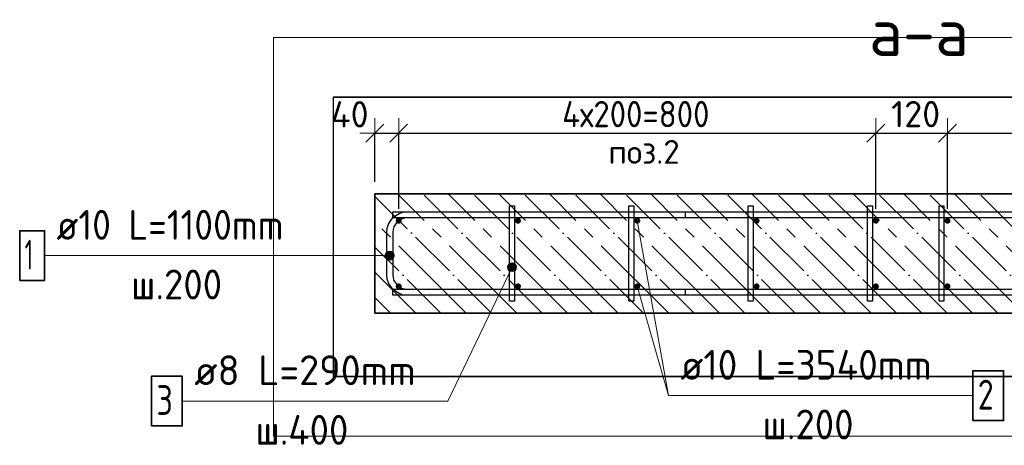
# Model space of a CAD drawing. Header units: millimetres. Extents: x -2995 to 60896, y -2809 to 57831.
# Tile 123 of 169: x 58344 to 59995, y 21030 to 21744. Entities that reach past the tile are written whole.
import ezdxf

# ---------------------------------------------------------------- set-up
doc = ezdxf.new("R2010")
doc.units = ezdxf.units.MM
doc.header["$PDMODE"] = 65
doc.linetypes.add('______11', pattern=[100, 80, -10, 0, -10])
doc.linetypes.add('______5', pattern=[220, 160, -20, 20, -20])
for name, color, linetype, lineweight in [('Standard', 7, 'Continuous', 25), ('Арм.стержн. Арматура края', 96, 'Continuous', 35), ('Арм.стержн. вертикальными 1', 22, 'Continuous', 35), ('Арм.стержн.горизонт. 1', 180, 'Continuous', 35), ('Размерная линия_ общее', 7, 'Continuous', 13)]:
    doc.layers.add(name, color=color, linetype=linetype, lineweight=lineweight)
doc.layers.add('Арм.стержн.Стяжки', color=7, linetype='Continuous', lineweight=35, true_color=0x501e0f)
doc.styles.add('ISOCPEUR', font='ISOCPEUR')
doc.dimstyles.new('DIMSTYLE_3', dxfattribs={"dimtxt": 44, "dimasz": 50, "dimexe": 0, "dimexo": 0, "dimgap": 22, "dimtad": 2, "dimdec": 0, "dimrnd": 5, "dimzin": 12, "dimdsep": 46, "dimtxsty": 'ISOCPEUR', "dimblk1": 'ALL_ML_STRICH', "dimblk2": 'ALL_ML_STRICH', "dimsah": 1, "dimcen": 0, "dimclrd": 7, "dimclre": 256, "dimclrt": 7, "dimadec": 0, "dimazin": 0, "dimtfac": 1, "dimtdec": 0, "dimtix": 1, "dimtmove": 2, "dimatfit": 3, "dimfxl": 0, "dimtvp": 1.2, "dimtzin": 0, "dimlwd": 0, "dimlwe": -3, "dimarcsym": 0})
doc.dimstyles.new('DIMSTYLE_5', dxfattribs={"dimtxt": 44, "dimasz": 50, "dimexe": 0, "dimexo": 0, "dimgap": 22, "dimtad": 2, "dimdec": 0, "dimrnd": 5, "dimzin": 12, "dimdsep": 46, "dimtxsty": 'ISOCPEUR', "dimblk1": 'ALL_ML_STRICH', "dimblk2": 'ALL_ML_STRICH', "dimsah": 1, "dimcen": 0, "dimclrd": 7, "dimclre": 256, "dimclrt": 7, "dimadec": 0, "dimazin": 0, "dimtfac": 1, "dimtdec": 0, "dimtix": 1, "dimtmove": 2, "dimatfit": 3, "dimfxl": 0, "dimtzin": 0, "dimlwd": 0, "dimlwe": -3, "dimarcsym": 0})

# ---------------------------------------------------------------- blocks, each defined once
blk = doc.blocks.new('ALL_ML_STRICH')
at = {"color": 0, "linetype": 'ByBlock', "lineweight": -2}
for p, q in [((0, -0.5), (0, 0.5)), ((-1, 0), (0.5, 0)), ((-0.3, -0.3), (0.3, 0.3))]:
    blk.add_line(p, q, dxfattribs=at)
blk = doc.blocks.new('*D81')
at = {"layer": 'DEFPOINTS', "color": 7, "linetype": 'Continuous', "lineweight": 13, "transparency": 33554687}
for p in [(58939.6, 21553.6), (58939.6, 21451.8), (58979.6, 21406.8)]:
    blk.add_point(p, dxfattribs=at)
at = {"layer": 'Размерная линия_ общее', "color": 253, "linetype": 'Continuous', "lineweight": -2, "true_color": 0xa0a0a0, "transparency": 33554687}
for p, q in [((58939.6, 21471.8), (58939.6, 21553.6)), ((58979.6, 21426.8), (58979.6, 21553.6))]:
    blk.add_line(p, q, dxfattribs=at)
at = {"layer": 'Размерная линия_ общее', "color": 7, "linetype": 'Continuous', "lineweight": -2, "transparency": 33554687}
blk.add_line((58939.6, 21553.6), (58979.6, 21553.6), dxfattribs=at)
at = {"layer": 'Размерная линия_ общее', "color": 7, "linetype": 'Continuous', "lineweight": 13, "transparency": 33554687, "xscale": 50, "yscale": 50, "zscale": 50, "rotation": 180}
blk.add_blockref('ALL_ML_STRICH', (58939.6, 21553.6), dxfattribs=at)
at = {"layer": 'Размерная линия_ общее', "color": 7, "linetype": 'Continuous', "lineweight": 13, "transparency": 33554687, "xscale": 50, "yscale": 50, "zscale": 50}
blk.add_blockref('ALL_ML_STRICH', (58979.6, 21553.6), dxfattribs=at)
at = {"layer": 'Размерная линия_ общее', "color": 7, "linetype": 'Continuous', "lineweight": 13, "transparency": 33554687, "insert": (58897.5, 21585.3), "char_height": 44, "width": 88, "attachment_point": 5, "style": 'ISOCPEUR'}
blk.add_mtext('\\A1;{40}', dxfattribs=at)
blk = doc.blocks.new('*D82')
at = {"layer": 'DEFPOINTS', "color": 7, "linetype": 'Continuous', "lineweight": 13, "transparency": 33554687}
for p in [(58979.6, 21553.6), (58979.6, 21406.8), (59779.6, 21406.8)]:
    blk.add_point(p, dxfattribs=at)
at = {"layer": 'Размерная линия_ общее', "color": 253, "linetype": 'Continuous', "lineweight": -2, "true_color": 0xa0a0a0, "transparency": 33554687}
for p, q in [((58979.6, 21426.8), (58979.6, 21553.6)), ((59779.6, 21426.8), (59779.6, 21553.6))]:
    blk.add_line(p, q, dxfattribs=at)
at = {"layer": 'Размерная линия_ общее', "color": 7, "linetype": 'Continuous', "lineweight": -2, "transparency": 33554687}
blk.add_line((58979.6, 21553.6), (59779.6, 21553.6), dxfattribs=at)
at = {"layer": 'Размерная линия_ общее', "color": 7, "linetype": 'Continuous', "lineweight": 13, "transparency": 33554687, "xscale": 50, "yscale": 50, "zscale": 50, "rotation": 180}
blk.add_blockref('ALL_ML_STRICH', (58979.6, 21553.6), dxfattribs=at)
at = {"layer": 'Размерная линия_ общее', "color": 7, "linetype": 'Continuous', "lineweight": 13, "transparency": 33554687, "xscale": 50, "yscale": 50, "zscale": 50}
blk.add_blockref('ALL_ML_STRICH', (59779.6, 21553.6), dxfattribs=at)
at = {"layer": 'Размерная линия_ общее', "color": 7, "linetype": 'Continuous', "lineweight": 13, "transparency": 33554687, "insert": (59253.6, 21607.6), "char_height": 44, "width": 2.2, "attachment_point": 1, "line_spacing_factor": 0.60241, "style": 'ISOCPEUR'}
blk.add_mtext('\\W0.91;4х200=800', dxfattribs=at)
blk = doc.blocks.new('*D83')
at = {"layer": 'DEFPOINTS', "color": 7, "linetype": 'Continuous', "lineweight": 13, "transparency": 33554687}
for p in [(59779.6, 21553.6), (59779.6, 21406.8), (59899.6, 21406.8)]:
    blk.add_point(p, dxfattribs=at)
at = {"layer": 'Размерная линия_ общее', "color": 253, "linetype": 'Continuous', "lineweight": -2, "true_color": 0xa0a0a0, "transparency": 33554687}
for p, q in [((59779.6, 21426.8), (59779.6, 21553.6)), ((59899.6, 21426.8), (59899.6, 21553.6))]:
    blk.add_line(p, q, dxfattribs=at)
at = {"layer": 'Размерная линия_ общее', "color": 7, "linetype": 'Continuous', "lineweight": -2, "transparency": 33554687}
blk.add_line((59779.6, 21553.6), (59899.6, 21553.6), dxfattribs=at)
at = {"layer": 'Размерная линия_ общее', "color": 7, "linetype": 'Continuous', "lineweight": 13, "transparency": 33554687, "xscale": 50, "yscale": 50, "zscale": 50, "rotation": 180}
blk.add_blockref('ALL_ML_STRICH', (59779.6, 21553.6), dxfattribs=at)
at = {"layer": 'Размерная линия_ общее', "color": 7, "linetype": 'Continuous', "lineweight": 13, "transparency": 33554687, "xscale": 50, "yscale": 50, "zscale": 50}
blk.add_blockref('ALL_ML_STRICH', (59899.6, 21553.6), dxfattribs=at)
at = {"layer": 'Размерная линия_ общее', "color": 7, "linetype": 'Continuous', "lineweight": 13, "transparency": 33554687, "insert": (59846.2, 21585.6), "char_height": 44, "width": 132, "attachment_point": 5, "style": 'ISOCPEUR'}
blk.add_mtext('\\A1;{120}', dxfattribs=at)
blk = doc.blocks.new('*D84')
at = {"layer": 'DEFPOINTS', "color": 7, "linetype": 'Continuous', "lineweight": 13, "transparency": 33554687}
for p in [(59899.6, 21553.6), (59899.6, 21406.8), (60699.6, 21406.8)]:
    blk.add_point(p, dxfattribs=at)
at = {"layer": 'Размерная линия_ общее', "color": 253, "linetype": 'Continuous', "lineweight": -2, "true_color": 0xa0a0a0, "transparency": 33554687}
for p, q in [((59899.6, 21426.8), (59899.6, 21553.6)), ((60699.6, 21426.8), (60699.6, 21553.6))]:
    blk.add_line(p, q, dxfattribs=at)
at = {"layer": 'Размерная линия_ общее', "color": 7, "linetype": 'Continuous', "lineweight": -2, "transparency": 33554687}
blk.add_line((59899.6, 21553.6), (60699.6, 21553.6), dxfattribs=at)
at = {"layer": 'Размерная линия_ общее', "color": 7, "linetype": 'Continuous', "lineweight": 13, "transparency": 33554687, "xscale": 50, "yscale": 50, "zscale": 50, "rotation": 180}
blk.add_blockref('ALL_ML_STRICH', (59899.6, 21553.6), dxfattribs=at)
at = {"layer": 'Размерная линия_ общее', "color": 7, "linetype": 'Continuous', "lineweight": 13, "transparency": 33554687, "xscale": 50, "yscale": 50, "zscale": 50}
blk.add_blockref('ALL_ML_STRICH', (60699.6, 21553.6), dxfattribs=at)
at = {"layer": 'Размерная линия_ общее', "color": 7, "linetype": 'Continuous', "lineweight": 13, "transparency": 33554687, "insert": (60173.6, 21607.6), "char_height": 44, "width": 2.2, "attachment_point": 1, "line_spacing_factor": 0.60241, "style": 'ISOCPEUR'}
blk.add_mtext('\\W0.91;4х200=800', dxfattribs=at)

msp = doc.modelspace()

# ---------------------------------------------------------------- hatches: boundary and pattern name
at = {"layer": 'Арм.стержн. Арматура края', "linetype": 'Continuous', "lineweight": 13, "transparency": 33554687}
for points in [[(58958.1, 21344.5), (58958.1, 21352), (58957.1, 21348.3)], [(58958.1, 21352), (58960.8, 21341.8), (58960.8, 21354.7)], [(58958.1, 21352), (58958.1, 21344.5), (58960.8, 21341.8)], [(58960.8, 21354.7), (58964.6, 21340.8), (58964.6, 21355.8)], [(58960.8, 21354.7), (58960.8, 21341.8), (58964.6, 21340.8)], [(58964.6, 21355.8), (58964.6, 21340.8), (58968.3, 21341.8)], [(58964.6, 21355.8), (58968.3, 21341.8), (58968.3, 21354.7)], [(58968.3, 21354.7), (58968.3, 21341.8), (58971, 21344.5)], [(58968.3, 21354.7), (58971, 21344.5), (58971, 21352)], [(58971, 21352), (58971, 21344.5), (58972.1, 21348.3)]]:
    msp.add_hatch(color=7, dxfattribs=at).paths.add_polyline_path(points)
at = {"layer": 'Арм.стержн. вертикальными 1', "linetype": 'Continuous', "lineweight": 50, "transparency": 33554687}
for points in [[(58979.6, 21401.8), (58981.5, 21402.2), (58983.1, 21403.3), (58984.2, 21404.9), (58984.6, 21406.8), (58984.2, 21408.7), (58983.1, 21410.3), (58981.5, 21411.4), (58979.6, 21411.8), (58977.7, 21411.4), (58976, 21410.3), (58974.9, 21408.7), (58974.6, 21406.8), (58974.9, 21404.9), (58976, 21403.3), (58977.7, 21402.2)], [(59179.6, 21401.8), (59181.5, 21402.2), (59183.1, 21403.3), (59184.2, 21404.9), (59184.6, 21406.8), (59184.2, 21408.7), (59183.1, 21410.3), (59181.5, 21411.4), (59179.6, 21411.8), (59177.7, 21411.4), (59176, 21410.3), (59174.9, 21408.7), (59174.6, 21406.8), (59174.9, 21404.9), (59176, 21403.3), (59177.7, 21402.2)], [(59379.6, 21401.8), (59381.5, 21402.2), (59383.1, 21403.3), (59384.2, 21404.9), (59384.6, 21406.8), (59384.2, 21408.7), (59383.1, 21410.3), (59381.5, 21411.4), (59379.6, 21411.8), (59377.7, 21411.4), (59376, 21410.3), (59374.9, 21408.7), (59374.6, 21406.8), (59374.9, 21404.9), (59376, 21403.3), (59377.7, 21402.2)], [(59579.6, 21401.8), (59581.5, 21402.2), (59583.1, 21403.3), (59584.2, 21404.9), (59584.6, 21406.8), (59584.2, 21408.7), (59583.1, 21410.3), (59581.5, 21411.4), (59579.6, 21411.8), (59577.7, 21411.4), (59576, 21410.3), (59574.9, 21408.7), (59574.6, 21406.8), (59574.9, 21404.9), (59576, 21403.3), (59577.7, 21402.2)], [(59779.6, 21401.8), (59781.5, 21402.2), (59783.1, 21403.3), (59784.2, 21404.9), (59784.6, 21406.8), (59784.2, 21408.7), (59783.1, 21410.3), (59781.5, 21411.4), (59779.6, 21411.8), (59777.7, 21411.4), (59776, 21410.3), (59774.9, 21408.7), (59774.6, 21406.8), (59774.9, 21404.9), (59776, 21403.3), (59777.7, 21402.2)], [(59899.6, 21401.8), (59901.5, 21402.2), (59903.1, 21403.3), (59904.2, 21404.9), (59904.6, 21406.8), (59904.2, 21408.7), (59903.1, 21410.3), (59901.5, 21411.4), (59899.6, 21411.8), (59897.7, 21411.4), (59896, 21410.3), (59894.9, 21408.7), (59894.6, 21406.8), (59894.9, 21404.9), (59896, 21403.3), (59897.7, 21402.2)], [(58979.6, 21291.8), (58981.5, 21292.2), (58983.1, 21293.3), (58984.2, 21294.9), (58984.6, 21296.8), (58984.2, 21298.7), (58983.1, 21300.3), (58981.5, 21301.4), (58979.6, 21301.8), (58977.7, 21301.4), (58976, 21300.3), (58974.9, 21298.7), (58974.6, 21296.8), (58974.9, 21294.9), (58976, 21293.3), (58977.7, 21292.2)], [(59179.6, 21291.8), (59181.5, 21292.2), (59183.1, 21293.3), (59184.2, 21294.9), (59184.6, 21296.8), (59184.2, 21298.7), (59183.1, 21300.3), (59181.5, 21301.4), (59179.6, 21301.8), (59177.7, 21301.4), (59176, 21300.3), (59174.9, 21298.7), (59174.6, 21296.8), (59174.9, 21294.9), (59176, 21293.3), (59177.7, 21292.2)], [(59379.6, 21291.8), (59381.5, 21292.2), (59383.1, 21293.3), (59384.2, 21294.9), (59384.6, 21296.8), (59384.2, 21298.7), (59383.1, 21300.3), (59381.5, 21301.4), (59379.6, 21301.8), (59377.7, 21301.4), (59376, 21300.3), (59374.9, 21298.7), (59374.6, 21296.8), (59374.9, 21294.9), (59376, 21293.3), (59377.7, 21292.2)], [(59579.6, 21291.8), (59581.5, 21292.2), (59583.1, 21293.3), (59584.2, 21294.9), (59584.6, 21296.8), (59584.2, 21298.7), (59583.1, 21300.3), (59581.5, 21301.4), (59579.6, 21301.8), (59577.7, 21301.4), (59576, 21300.3), (59574.9, 21298.7), (59574.6, 21296.8), (59574.9, 21294.9), (59576, 21293.3), (59577.7, 21292.2)], [(59779.6, 21291.8), (59781.5, 21292.2), (59783.1, 21293.3), (59784.2, 21294.9), (59784.6, 21296.8), (59784.2, 21298.7), (59783.1, 21300.3), (59781.5, 21301.4), (59779.6, 21301.8), (59777.7, 21301.4), (59776, 21300.3), (59774.9, 21298.7), (59774.6, 21296.8), (59774.9, 21294.9), (59776, 21293.3), (59777.7, 21292.2)], [(59899.6, 21291.8), (59901.5, 21292.2), (59903.1, 21293.3), (59904.2, 21294.9), (59904.6, 21296.8), (59904.2, 21298.7), (59903.1, 21300.3), (59901.5, 21301.4), (59899.6, 21301.8), (59897.7, 21301.4), (59896, 21300.3), (59894.9, 21298.7), (59894.6, 21296.8), (59894.9, 21294.9), (59896, 21293.3), (59897.7, 21292.2)]]:
    msp.add_hatch(color=4, dxfattribs=at).paths.add_polyline_path(points)
at = {"layer": 'Арм.стержн.Стяжки', "linetype": 'Continuous', "lineweight": 13, "transparency": 33554687}
for points in [[(59162.1, 21328.3), (59176.3, 21325.6), (59162.8, 21332.1)], [(59163.4, 21324.7), (59173.8, 21322.7), (59162.1, 21328.3)], [(59162.1, 21328.3), (59173.8, 21322.7), (59176.3, 21325.6)], [(59162.8, 21332.1), (59177, 21329.5), (59165.4, 21335)], [(59162.8, 21332.1), (59176.3, 21325.6), (59177, 21329.5)], [(59165.4, 21335), (59175.7, 21333.1), (59169, 21336.3)], [(59165.4, 21335), (59177, 21329.5), (59175.7, 21333.1)], [(59169, 21336.3), (59175.7, 21333.1), (59172.8, 21335.6)], [(59170.2, 21321.4), (59163.4, 21324.7), (59166.3, 21322.1)], [(59163.4, 21324.7), (59170.2, 21321.4), (59173.8, 21322.7)]]:
    msp.add_hatch(color=7, dxfattribs=at).paths.add_polyline_path(points)

# ---------------------------------------------------------------- linework, layer by layer
at = {"color": 52, "linetype": 'Continuous', "lineweight": -3, "transparency": 33554687}
for p, q in [((58869.7, 21613.8), (58869.7, 21145.7)), ((58869.7, 21613.8), (58869.7, 21145.7)), ((60795.5, 21613.8), (58869.7, 21613.8)), ((58869.7, 21613.8), (60795.5, 21613.8)), ((60795.5, 21145.7), (58869.7, 21145.7)), ((58869.7, 21145.7), (60795.5, 21145.7))]:
    msp.add_line(p, q, dxfattribs=at)
at = {"layer": 'Standard', "color": 7, "linetype": 'Continuous', "lineweight": 13, "transparency": 33554687}
msp.add_line((59379.6, 21406.8), (59432, 21113.5), dxfattribs=at)
msp.add_lwpolyline([(58769.7, 21713.8), (58769.7, 21045.7), (60895.5, 21045.7), (60895.5, 21713.8), (58769.7, 21713.8)], dxfattribs=at)
at = {"layer": 'Арм.стержн. Арматура края', "color": 7, "linetype": 'Continuous', "lineweight": 13, "transparency": 33554687}
for p, q in [((58385.9, 21348.3), (58870.9, 21348.3)), ((58870.9, 21348.3), (58964.6, 21348.3)), ((58957.1, 21348.3), (58957.1, 21348.3)), ((58964.6, 21355.8), (58964.6, 21355.8)), ((58972.1, 21348.3), (58972.1, 21348.3)), ((58964.6, 21340.8), (58964.6, 21340.8))]:
    msp.add_line(p, q, dxfattribs=at)
at = {"layer": 'Арм.стержн. Арматура края', "color": 4, "linetype": 'Continuous', "lineweight": 25, "transparency": 33554687}
msp.add_lwpolyline([(59459.6, 21281.8), (58992.9, 21281.8), (58986.8, 21282.6), (58980.5, 21284.7), (58974.6, 21288), (58969.8, 21292), (58965.8, 21296.8), (58962.5, 21302.7), (58960.4, 21309), (58959.6, 21315.1), (58959.6, 21388.4), (58960.4, 21394.5), (58962.5, 21400.9), (58965.8, 21406.7), (58969.8, 21411.6), (58974.6, 21415.6), (58980.5, 21418.8), (58986.8, 21420.9), (58992.9, 21421.8), (59459.6, 21421.8), (59459.6, 21411.8), (58993.6, 21411.8), (58989.1, 21411.2), (58984.5, 21409.7), (58980.3, 21407.3), (58976.9, 21404.5), (58974.1, 21401), (58971.7, 21396.8), (58970.2, 21392.3), (58969.6, 21387.7), (58969.6, 21315.8), (58970.2, 21311.3), (58971.7, 21306.7), (58974.1, 21302.5), (58976.9, 21299.1), (58980.3, 21296.3), (58984.5, 21293.9), (58989.1, 21292.4), (58993.6, 21291.8), (59459.6, 21291.8), (59459.6, 21281.8)], dxfattribs=at)
msp.add_lwpolyline([(59459.6, 21281.8), (58992.9, 21281.8), (58986.8, 21282.6), (58980.5, 21284.7), (58974.6, 21288), (58969.8, 21292), (58965.8, 21296.8), (58962.5, 21302.7), (58960.4, 21309), (58959.6, 21315.1), (58959.6, 21388.4), (58960.4, 21394.5), (58962.5, 21400.9), (58965.8, 21406.7), (58969.8, 21411.6), (58974.6, 21415.6), (58980.5, 21418.8), (58986.8, 21420.9), (58992.9, 21421.8), (59459.6, 21421.8), (59459.6, 21411.8), (58993.6, 21411.8), (58989.1, 21411.2), (58984.5, 21409.7), (58980.3, 21407.3), (58976.9, 21404.5), (58974.1, 21401), (58971.7, 21396.8), (58970.2, 21392.3), (58969.6, 21387.7), (58969.6, 21315.8), (58970.2, 21311.3), (58971.7, 21306.7), (58974.1, 21302.5), (58976.9, 21299.1), (58980.3, 21296.3), (58984.5, 21293.9), (58989.1, 21292.4), (58993.6, 21291.8), (59459.6, 21291.8), (59459.6, 21281.8)], dxfattribs=at)
msp.add_lwpolyline([(59459.6, 21281.8), (58992.9, 21281.8), (58986.8, 21282.6), (58980.5, 21284.7), (58974.6, 21288), (58969.8, 21292), (58965.8, 21296.8), (58962.5, 21302.7), (58960.4, 21309), (58959.6, 21315.1), (58959.6, 21388.4), (58960.4, 21394.5), (58962.5, 21400.9), (58965.8, 21406.7), (58969.8, 21411.6), (58974.6, 21415.6), (58980.5, 21418.8), (58986.8, 21420.9), (58992.9, 21421.8), (59459.6, 21421.8), (59459.6, 21411.8), (58993.6, 21411.8), (58989.1, 21411.2), (58984.5, 21409.7), (58980.3, 21407.3), (58976.9, 21404.5), (58974.1, 21401), (58971.7, 21396.8), (58970.2, 21392.3), (58969.6, 21387.7), (58969.6, 21315.8), (58970.2, 21311.3), (58971.7, 21306.7), (58974.1, 21302.5), (58976.9, 21299.1), (58980.3, 21296.3), (58984.5, 21293.9), (58989.1, 21292.4), (58993.6, 21291.8), (59459.6, 21291.8), (59459.6, 21281.8)], dxfattribs=at)
msp.add_lwpolyline([(59459.6, 21281.8), (58992.9, 21281.8), (58986.8, 21282.6), (58980.5, 21284.7), (58974.6, 21288), (58969.8, 21292), (58965.8, 21296.8), (58962.5, 21302.7), (58960.4, 21309), (58959.6, 21315.1), (58959.6, 21388.4), (58960.4, 21394.5), (58962.5, 21400.9), (58965.8, 21406.7), (58969.8, 21411.6), (58974.6, 21415.6), (58980.5, 21418.8), (58986.8, 21420.9), (58992.9, 21421.8), (59459.6, 21421.8), (59459.6, 21411.8), (58993.6, 21411.8), (58989.1, 21411.2), (58984.5, 21409.7), (58980.3, 21407.3), (58976.9, 21404.5), (58974.1, 21401), (58971.7, 21396.8), (58970.2, 21392.3), (58969.6, 21387.7), (58969.6, 21315.8), (58970.2, 21311.3), (58971.7, 21306.7), (58974.1, 21302.5), (58976.9, 21299.1), (58980.3, 21296.3), (58984.5, 21293.9), (58989.1, 21292.4), (58993.6, 21291.8), (59459.6, 21291.8), (59459.6, 21281.8)], dxfattribs=at)
msp.add_lwpolyline([(59459.6, 21281.8), (58992.9, 21281.8), (58986.8, 21282.6), (58980.5, 21284.7), (58974.6, 21288), (58969.8, 21292), (58965.8, 21296.8), (58962.5, 21302.7), (58960.4, 21309), (58959.6, 21315.1), (58959.6, 21388.4), (58960.4, 21394.5), (58962.5, 21400.9), (58965.8, 21406.7), (58969.8, 21411.6), (58974.6, 21415.6), (58980.5, 21418.8), (58986.8, 21420.9), (58992.9, 21421.8), (59459.6, 21421.8), (59459.6, 21411.8), (58993.6, 21411.8), (58989.1, 21411.2), (58984.5, 21409.7), (58980.3, 21407.3), (58976.9, 21404.5), (58974.1, 21401), (58971.7, 21396.8), (58970.2, 21392.3), (58969.6, 21387.7), (58969.6, 21315.8), (58970.2, 21311.3), (58971.7, 21306.7), (58974.1, 21302.5), (58976.9, 21299.1), (58980.3, 21296.3), (58984.5, 21293.9), (58989.1, 21292.4), (58993.6, 21291.8), (59459.6, 21291.8), (59459.6, 21281.8)], dxfattribs=at)
at = {"layer": 'Арм.стержн. Арматура края', "color": 7, "linetype": 'Continuous', "lineweight": 35, "transparency": 33554687}
msp.add_lwpolyline([(58344.2, 21306.6), (58385.9, 21306.6), (58385.9, 21389.9), (58344.2, 21389.9), (58344.2, 21306.6)], dxfattribs=at)
at = {"layer": 'Арм.стержн. Арматура края', "color": 7, "linetype": 'Continuous', "lineweight": 13, "transparency": 33554687}
msp.add_circle((58964.6, 21348.3), 7.5, dxfattribs=at)
at = {"layer": 'Арм.стержн. вертикальными 1', "color": 7, "linetype": 'Continuous', "lineweight": 13, "transparency": 33554687}
for q in [(59379.6, 21296.8), (59942, 21113.5)]:
    msp.add_line((59432, 21113.5), q, dxfattribs=at)
at = {"layer": 'Арм.стержн. вертикальными 1', "color": 7, "linetype": 'Continuous', "lineweight": 35, "transparency": 33554687}
msp.add_lwpolyline([(59942, 21071.8), (59993.7, 21071.8), (59993.7, 21155.1), (59942, 21155.1), (59942, 21071.8)], dxfattribs=at)
at = {"layer": 'Арм.стержн.горизонт. 1', "color": 52, "linetype": 'Continuous', "lineweight": 25, "transparency": 33554687}
for p, q in [((58939.6, 21451.8), (58939.6, 21451.8)), ((58939.6, 21251.8), (58939.6, 21251.8))]:
    msp.add_line(p, q, dxfattribs=at)
at = {"layer": 'Арм.стержн.горизонт. 1', "color": 4, "linetype": 'Continuous', "lineweight": 25, "transparency": 33554687}
for points in [[(58969.6, 21421.8), (60709.6, 21421.8), (60709.6, 21411.8), (58969.6, 21411.8), (58969.6, 21421.8)], [(58969.6, 21421.8), (60709.6, 21421.8), (60709.6, 21411.8), (58969.6, 21411.8), (58969.6, 21421.8)], [(58969.6, 21421.8), (60709.6, 21421.8), (60709.6, 21411.8), (58969.6, 21411.8), (58969.6, 21421.8)], [(58969.6, 21421.8), (60709.6, 21421.8), (60709.6, 21411.8), (58969.6, 21411.8), (58969.6, 21421.8)], [(58969.6, 21421.8), (60709.6, 21421.8), (60709.6, 21411.8), (58969.6, 21411.8), (58969.6, 21421.8)], [(58969.6, 21291.8), (60709.6, 21291.8), (60709.6, 21281.8), (58969.6, 21281.8), (58969.6, 21291.8)], [(58969.6, 21291.8), (60709.6, 21291.8), (60709.6, 21281.8), (58969.6, 21281.8), (58969.6, 21291.8)], [(58969.6, 21291.8), (60709.6, 21291.8), (60709.6, 21281.8), (58969.6, 21281.8), (58969.6, 21291.8)], [(58969.6, 21291.8), (60709.6, 21291.8), (60709.6, 21281.8), (58969.6, 21281.8), (58969.6, 21291.8)], [(58969.6, 21291.8), (60709.6, 21291.8), (60709.6, 21281.8), (58969.6, 21281.8), (58969.6, 21291.8)]]:
    msp.add_lwpolyline(points, dxfattribs=at)
at = {"layer": 'Арм.стержн.Стяжки', "color": 7, "linetype": 'Continuous', "lineweight": 13, "transparency": 33554687}
for p, q in [((59061.8, 21104.4), (59169.6, 21328.9)), ((59162.8, 21332.1), (59162.8, 21332.1)), ((59172.8, 21335.6), (59172.8, 21335.6)), ((59166.3, 21322.1), (59166.3, 21322.1)), ((59176.3, 21325.6), (59176.3, 21325.6)), ((58616.8, 21104.4), (59061.8, 21104.4))]:
    msp.add_line(p, q, dxfattribs=at)
at = {"layer": 'Арм.стержн.Стяжки', "color": 40, "linetype": 'Continuous', "lineweight": 25, "transparency": 33554687}
for points in [[(59165.6, 21271.8), (59165.6, 21431.8), (59173.6, 21431.8), (59173.6, 21271.8), (59165.6, 21271.8)], [(59165.6, 21271.8), (59165.6, 21431.8), (59173.6, 21431.8), (59173.6, 21271.8), (59165.6, 21271.8)], [(59365.6, 21271.8), (59365.6, 21431.8), (59373.6, 21431.8), (59373.6, 21271.8), (59365.6, 21271.8)], [(59365.6, 21271.8), (59365.6, 21431.8), (59373.6, 21431.8), (59373.6, 21271.8), (59365.6, 21271.8)], [(59365.6, 21271.8), (59365.6, 21431.8), (59373.6, 21431.8), (59373.6, 21271.8), (59365.6, 21271.8)], [(59565.6, 21271.8), (59565.6, 21431.8), (59573.6, 21431.8), (59573.6, 21271.8), (59565.6, 21271.8)], [(59565.6, 21271.8), (59565.6, 21431.8), (59573.6, 21431.8), (59573.6, 21271.8), (59565.6, 21271.8)], [(59765.6, 21271.8), (59765.6, 21431.8), (59773.6, 21431.8), (59773.6, 21271.8), (59765.6, 21271.8)], [(59765.6, 21271.8), (59765.6, 21431.8), (59773.6, 21431.8), (59773.6, 21271.8), (59765.6, 21271.8)], [(59765.6, 21271.8), (59765.6, 21431.8), (59773.6, 21431.8), (59773.6, 21271.8), (59765.6, 21271.8)], [(59885.6, 21271.8), (59885.6, 21431.8), (59893.6, 21431.8), (59893.6, 21271.8), (59885.6, 21271.8)], [(59885.6, 21271.8), (59885.6, 21431.8), (59893.6, 21431.8), (59893.6, 21271.8), (59885.6, 21271.8)]]:
    msp.add_lwpolyline(points, dxfattribs=at)
at = {"layer": 'Арм.стержн.Стяжки', "color": 7, "linetype": 'Continuous', "lineweight": 35, "transparency": 33554687}
msp.add_lwpolyline([(58565.1, 21062.7), (58616.8, 21062.7), (58616.8, 21146.1), (58565.1, 21146.1), (58565.1, 21062.7)], dxfattribs=at)
at = {"layer": 'Арм.стержн.Стяжки', "color": 7, "linetype": 'Continuous', "lineweight": 13, "transparency": 33554687}
msp.add_circle((59169.6, 21328.9), 7.5, dxfattribs=at)
at = {"layer": 'Размерная линия_ общее', "color": 7, "linetype": 'Continuous', "lineweight": 35, "transparency": 33554687}
for p, q in [((60739.6, 21451.8), (58939.6, 21451.8)), ((58939.6, 21451.8), (58939.6, 21251.8)), ((58939.6, 21251.8), (60739.6, 21251.8))]:
    msp.add_line(p, q, dxfattribs=at)
at = {"layer": 'Размерная линия_ общее', "color": 253, "linetype": '______11', "lineweight": -3, "true_color": 0xababab, "transparency": 33554687}
for p, q in [((59135.3, 21251.8), (58939.6, 21447.6)), ((59220.2, 21251.8), (59020.2, 21451.8)), ((59305, 21251.8), (59105, 21451.8)), ((59389.9, 21251.8), (59189.9, 21451.8)), ((59474.7, 21251.8), (59274.7, 21451.8)), ((59559.6, 21251.8), (59359.6, 21451.8)), ((59644.5, 21251.8), (59444.5, 21451.8)), ((59729.3, 21251.8), (59529.3, 21451.8)), ((59814.2, 21251.8), (59614.2, 21451.8)), ((59899, 21251.8), (59699, 21451.8)), ((59983.9, 21251.8), (59783.9, 21451.8)), ((60068.7, 21251.8), (59868.7, 21451.8)), ((60153.6, 21251.8), (59953.6, 21451.8)), ((59050.5, 21251.8), (58939.6, 21362.7)), ((58965.6, 21251.8), (58939.6, 21277.9))]:
    msp.add_line(p, q, dxfattribs=at)
at = {"layer": 'Размерная линия_ общее', "color": 253, "linetype": '______5', "lineweight": -3, "true_color": 0xababab, "transparency": 33554687}
for p, q in [((59177.8, 21251.8), (58977.8, 21451.8)), ((59262.6, 21251.8), (59062.6, 21451.8)), ((59347.5, 21251.8), (59147.5, 21451.8)), ((59432.3, 21251.8), (59232.3, 21451.8)), ((59517.2, 21251.8), (59317.2, 21451.8)), ((59602, 21251.8), (59402, 21451.8)), ((59686.9, 21251.8), (59486.9, 21451.8)), ((59771.7, 21251.8), (59571.7, 21451.8)), ((59856.6, 21251.8), (59656.6, 21451.8)), ((59941.4, 21251.8), (59741.4, 21451.8)), ((60026.3, 21251.8), (59826.3, 21451.8)), ((60111.1, 21251.8), (59911.1, 21451.8)), ((59092.9, 21251.8), (58939.6, 21405.1)), ((59008.1, 21251.8), (58939.6, 21320.3))]:
    msp.add_line(p, q, dxfattribs=at)

# ---------------------------------------------------------------- texts
at = {"layer": 'Standard', "color": 7, "linetype": 'Continuous', "lineweight": 13, "transparency": 33554687, "style": 'ISOCPEUR'}
for s, insert, char_height, width, attachment_point in [('\\A1;{\\fISOCPEUR|i0|b0;\\H80.000000;\\W1.000000;\\C7;а-а}\\P', (59768.2, 21723.1), 80, 220.8, 4), ('\\A1;{\\fISOCPEUR|i0|b0;\\H40.000000;\\W1.000000;\\C7;поз.2}\\P', (59331.1, 21502.3), 40, 140.769, 7)]:
    msp.add_mtext(s, dxfattribs=dict(at, insert=insert, char_height=char_height, width=width, attachment_point=attachment_point))
at = {"layer": 'Арм.стержн. Арматура края', "color": 7, "linetype": 'Continuous', "lineweight": 25, "transparency": 33554687, "char_height": 50, "attachment_point": 7, "style": 'ISOCPEUR'}
for s, insert, width in [('\\W0.92;ø10 L=1100mm ', (58405.9, 21374.9), 467.782), ('\\W0.56;1', (58352.6, 21324.9), 38.889), ('\\W0.95;ш.200 ', (58530.9, 21274.9), 218.666)]:
    msp.add_mtext(s, dxfattribs=dict(at, insert=insert, width=width))
at = {"layer": 'Арм.стержн. вертикальными 1', "color": 7, "linetype": 'Continuous', "lineweight": 25, "transparency": 33554687, "char_height": 50, "attachment_point": 7, "style": 'ISOCPEUR'}
for s, insert, width in [('\\W0.96;ø10 L=3540mm ', (59452, 21140.1), 493.775), ('\\W0.78;2', (59950.4, 21090.1), 54.401), ('\\W0.95;ш.200 ', (59589.5, 21040.1), 218.666)]:
    msp.add_mtext(s, dxfattribs=dict(at, insert=insert, width=width))
at = {"layer": 'Арм.стержн.Стяжки', "color": 7, "linetype": 'Continuous', "lineweight": 25, "transparency": 33554687, "char_height": 50, "attachment_point": 7, "style": 'ISOCPEUR'}
for s, insert, width in [('\\W0.98;ø8 L=290mm ', (58636.8, 21131.1), 429.211), ('\\W0.78;3', (58573.5, 21081.1), 54.401), ('\\W0.95;ш.400 ', (58739.3, 21031.1), 223.706)]:
    msp.add_mtext(s, dxfattribs=dict(at, insert=insert, width=width))

# ---------------------------------------------------------------- dimensions: what is measured, and where the dimension line sits
at = {"layer": 'Размерная линия_ общее', "color": 7, "linetype": 'Continuous', "lineweight": 13, "transparency": 33554687}
for base, p1, p2, picture, middle in [((58979.6, 21553.6), (58939.6, 21471.8), (58979.6, 21426.8), '*D81', (58897.5, 21585.3)), ((59899.6, 21553.6), (59779.6, 21426.8), (59899.6, 21426.8), '*D83', (59846.2, 21585.6))]:
    dim = msp.add_linear_dim(base=base, p1=p1, p2=p2, dimstyle='DIMSTYLE_3', override={"dimpost": '<>', "dimclrd": 7, "dimclre": 253, "dimclrt": 7, "dimlwd": 0, "dimlwe": 65533}, dxfattribs=at)
    dim.commit()
    dim.dimension.update_dxf_attribs({"geometry": picture, "text_midpoint": middle, "dimtype": 160})
for base, p1, p2, picture, middle in [((59779.6, 21553.6), (58979.6, 21426.8), (59779.6, 21426.8), '*D82', (59379.6, 21575.6)), ((60699.6, 21553.6), (59899.6, 21426.8), (60699.6, 21426.8), '*D84', (60299.6, 21575.6))]:
    dim = msp.add_linear_dim(base=base, p1=p1, p2=p2, text='\\W0.91;4х200=800', dimstyle='DIMSTYLE_5', override={"dimpost": '<>', "dimclrd": 7, "dimclre": 253, "dimclrt": 7, "dimlwd": 0, "dimlwe": 65533}, dxfattribs=at)
    dim.commit()
    dim.dimension.update_dxf_attribs({"geometry": picture, "text_midpoint": middle, "dimtype": 160})

doc.saveas('drawing.dxf')
